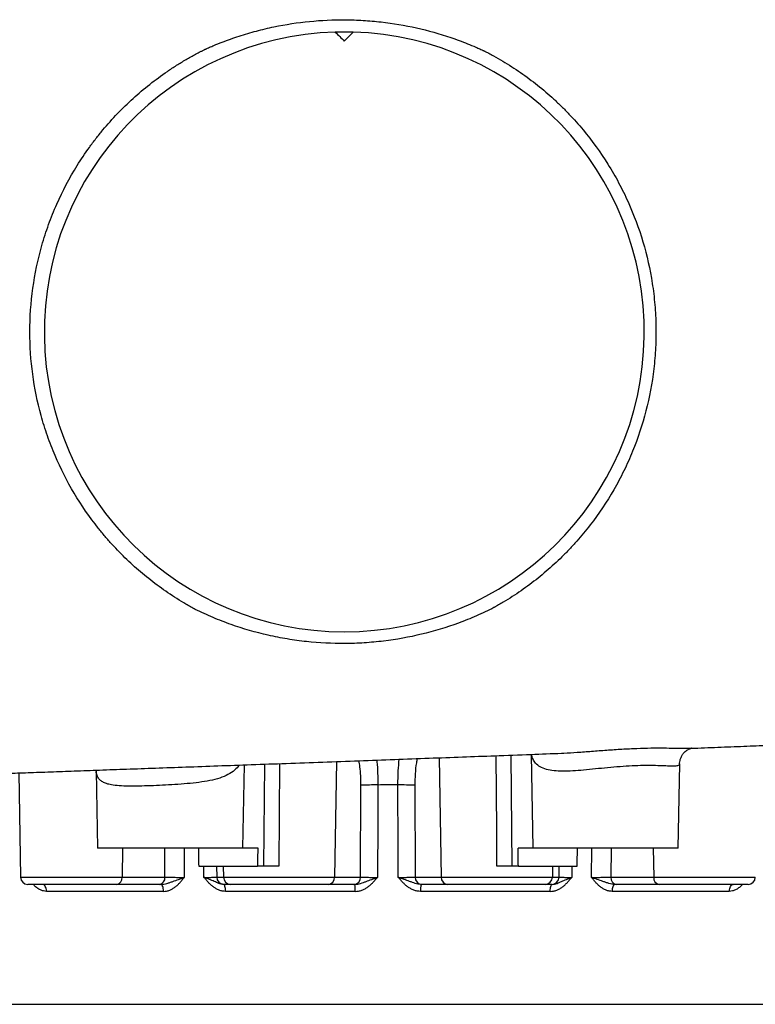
# Model space of a CAD drawing. Header units: millimetres. Extents: x 418 to 3682, y 625 to 3302.
# Tile 2 of 16: x 953 to 1358, y 730 to 1272. Entities that reach past the tile are written whole.
import ezdxf

# ---------------------------------------------------------------- set-up
doc = ezdxf.new("R2010")
doc.units = ezdxf.units.MM

msp = doc.modelspace()

# ---------------------------------------------------------------- linework, layer by layer
at = {"color": 1, "linetype": 'Continuous', "lineweight": 25}
for p, q in [((1223.55, 867.37), (1224.05, 806.25)), ((1087.64, 806.25), (1088.1, 862.41)), ((1096.24, 862.7), (1095.9, 806.25)), ((1127.57, 863.84), (1126.56, 800.18)), ((1184.09, 865.91), (1185.14, 800.18)), ((1009.87, 816.25), (1009.66, 800.18)), ((1033.18, 800.18), (1033.06, 816.25)), ((1043.73, 816.25), (1043.85, 800.11)), ((1278.64, 816.25), (1278.52, 800.18)), ((1301.83, 816.25), (1302.04, 800.18)), ((1054.69, 800.11), (1054.6, 806.25)), ((1061.61, 806.25), (1061.7, 800.18)), ((1065.26, 806.25), (1065.37, 800.18)), ((1246.43, 806.25), (1246.32, 800.18)), ((1250, 800.18), (1250.08, 806.25)), ((1257.09, 806.25), (1257.01, 800.11)), ((953.76, 800.18), (1009.66, 800.18)), ((1302.04, 800.18), (1357.94, 800.18))]:
    msp.add_line(p, q, dxfattribs=at)
at = {"color": 7, "linetype": 'Continuous', "lineweight": 25}
for p, q in [((1234.65, 867.79), (1235.55, 816.25)), ((1076.14, 816.25), (1076.94, 862.01)), ((1315.55, 816.25), (1316.36, 862.59)), ((1316.26, 862.64), (1316.27, 862.6)), ((952.76, 857.55), (953.76, 800.18)), ((995.4, 858.79), (996.14, 816.25)), ((1140.85, 800.18), (1141.03, 850.75)), ((1170.66, 850.75), (1170.84, 800.18)), ((1076.14, 816.25), (996.14, 816.25)), ((1084.28, 816.25), (1076.14, 816.25)), ((1235.55, 816.25), (1227.41, 816.25)), ((1315.55, 816.25), (1235.55, 816.25)), ((1051.76, 806.25), (1084.09, 806.25)), ((1087.64, 806.25), (1084.09, 806.25)), ((1227.61, 806.25), (1224.05, 806.25)), ((1227.61, 806.25), (1259.93, 806.25)), ((1009.66, 800.18), (1033.18, 800.18)), ((1061.7, 800.18), (1065.37, 800.18)), ((1065.37, 800.18), (1126.56, 800.18)), ((1126.56, 800.18), (1140.85, 800.18)), ((1170.84, 800.18), (1185.14, 800.18)), ((1185.14, 800.18), (1246.32, 800.18)), ((1246.32, 800.18), (1250, 800.18)), ((1278.52, 800.18), (1302.04, 800.18)), ((1006.69, 796.25), (957.76, 796.25)), ((1032.42, 792.39), (968.05, 792.39)), ((1030.2, 796.25), (1006.69, 796.25)), ((1069.35, 796.25), (1065.67, 796.25)), ((1137.9, 792.39), (1066.55, 792.39)), ((1122.91, 796.25), (1069.35, 796.25)), ((1137.2, 796.25), (1122.91, 796.25)), ((1245.15, 792.39), (1173.79, 792.39)), ((1188.79, 796.25), (1174.5, 796.25)), ((1242.35, 796.25), (1188.79, 796.25)), ((1246.02, 796.25), (1242.35, 796.25)), ((1343.65, 792.39), (1279.28, 792.39)), ((1305.01, 796.25), (1281.49, 796.25)), ((1353.94, 796.25), (1305.01, 796.25)), ((813.35, 730.25), (1498.35, 730.25))]:
    msp.add_line(p, q, dxfattribs=at)
at = {"color": 1, "linetype": 'Continuous', "lineweight": 25, "flags": 128}
for points in [[(1215.8, 806.25), (1215.68, 826.25), (1215.43, 867.07)], [(1267.84, 800.11), (1267.96, 816.24), (1267.96, 816.25)]]:
    msp.add_lwpolyline(points, dxfattribs=at)
at = {"color": 7, "linetype": 'Continuous', "lineweight": 25, "flags": 128}
for points in [[(1150.33, 850.92), (1150.26, 830.94), (1150.15, 800.11)], [(1161.54, 800.11), (1161.49, 816.24), (1161.37, 850.93)], [(968.05, 792.39), (967.99, 793.15), (967.86, 793.88), (967.65, 794.54), (967.38, 795.13), (967.06, 795.6), (966.68, 795.96), (966.28, 796.18), (965.87, 796.25)], [(1032.42, 792.39), (1032.38, 793.15), (1032.3, 793.88), (1032.16, 794.54), (1031.98, 795.13), (1031.77, 795.6), (1031.52, 795.96), (1031.26, 796.18), (1030.99, 796.25)], [(1066.55, 792.39), (1066.52, 793.15), (1066.46, 793.88), (1066.36, 794.54), (1066.23, 795.13), (1066.08, 795.6), (1065.9, 795.96), (1065.71, 796.18), (1065.51, 796.25)], [(1245.15, 792.39), (1245.17, 793.15), (1245.24, 793.88), (1245.33, 794.54), (1245.46, 795.13), (1245.62, 795.6), (1245.79, 795.96), (1245.99, 796.18), (1246.18, 796.25)], [(1279.28, 792.39), (1279.31, 793.15), (1279.4, 793.88), (1279.53, 794.54), (1279.71, 795.13), (1279.93, 795.6), (1280.17, 795.96), (1280.43, 796.18), (1280.71, 796.25)], [(1343.65, 792.39), (1343.7, 793.15), (1343.84, 793.88), (1344.04, 794.54), (1344.31, 795.13), (1344.64, 795.6), (1345.01, 795.96), (1345.41, 796.18), (1345.83, 796.25)]]:
    msp.add_lwpolyline(points, dxfattribs=at)
at = {"color": 7, "linetype": 'Continuous', "lineweight": 25}
for centre, radius, start, end in [((1131.85, 1100.25), 165, 91.7109, 88.2891), ((1131.85, 1100.25), 165, 88.2891, 91.7109), ((1148.5, 700.8), 150.14, 89.3017, 92.8494), ((1163.2, 700.8), 150.14, 87.1506, 90.6983), ((957.76, 800.25), 4, 181, 270), ((1006.1, 799.78), 3.58, 279.453, 6.3517), ((1029.62, 799.78), 3.58, 279.453, 6.3517), ((1065.68, 800.24), 3.99, 180.8394, 269.8459), ((1069.36, 800.24), 3.99, 180.8394, 269.8459), ((1122.73, 800.08), 3.83, 272.6453, 1.5317), ((1137.02, 800.08), 3.83, 272.6453, 1.5317), ((1174.67, 800.08), 3.83, 178.4683, 267.3547), ((1188.97, 800.08), 3.83, 178.4683, 267.3547), ((1242.34, 800.24), 3.99, 270.1541, 359.1606), ((1246.01, 800.24), 3.99, 270.1541, 359.1606), ((1282.08, 799.78), 3.58, 173.6483, 260.547), ((1305.6, 799.78), 3.58, 173.6483, 260.547), ((1353.94, 800.25), 4, 270, 359), ((1119.43, 793.33), 18.49, 357.0861, 9.0853), ((1192.26, 793.33), 18.49, 170.9147, 182.9139)]:
    msp.add_arc(centre, radius, start, end, dxfattribs=at)
for centre, major_axis, start_param, end_param in [((1155.85, 10520.21), (-326.02, 23861.27), 1.989468, 1.989927), ((1155.85, -10606.41), (326.02, 23861.27), 1.071758, 1.072235), ((1155.85, -10606.41), (-326.02, 23861.27), 5.21095, 5.211427), ((1155.85, 10520.21), (326.02, 23861.27), 4.293259, 4.293717)]:
    msp.add_ellipse(centre, major_axis=major_axis, ratio=0.010863, start_param=start_param, end_param=end_param, dxfattribs=at)
for points, knots in [([(1055.49, 1255.81), (1055.54, 1255.84), (1055.59, 1255.86), (1055.68, 1255.9), (1055.82, 1255.96), (1056.15, 1256.11), (1056.82, 1256.41), (1058.15, 1256.99), (1059.29, 1257.48), (1061.59, 1258.45), (1063.12, 1259.07), (1067.75, 1260.86), (1070.86, 1261.97), (1077.14, 1264.01), (1080.31, 1264.95), (1085.11, 1266.22), (1086.71, 1266.62), (1089.93, 1267.39), (1091.55, 1267.75), (1099.66, 1269.44), (1106.17, 1270.43), (1119.22, 1271.72), (1125.77, 1272.02), (1135.63, 1271.95), (1138.92, 1271.84), (1143.86, 1271.54), (1145.51, 1271.42), (1148.81, 1271.14), (1150.46, 1270.97), (1158.68, 1270.04), (1165.15, 1268.94), (1177.92, 1266.09), (1184.22, 1264.33), (1193.51, 1261.18), (1196.59, 1260.04), (1201.16, 1258.21), (1202.68, 1257.58), (1204.94, 1256.6), (1206.07, 1256.1), (1207.39, 1255.5), (1208.05, 1255.2), (1208.37, 1255.05), (1208.52, 1254.98), (1208.61, 1254.94), (1208.66, 1254.92), (1208.7, 1254.9)], [0, 0, 0, 0, 0.000977, 0.000977, 0.001953, 0.003906, 0.007812, 0.015625, 0.03125, 0.03125, 0.0625, 0.0625, 0.125, 0.125, 0.1875, 0.1875, 0.21875, 0.21875, 0.25, 0.25, 0.375, 0.375, 0.5, 0.5, 0.5625, 0.5625, 0.59375, 0.59375, 0.625, 0.625, 0.75, 0.75, 0.875, 0.875, 0.9375, 0.9375, 0.96875, 0.96875, 0.984375, 0.992187, 0.996094, 0.998047, 0.999023, 0.999023, 1, 1, 1, 1]), ([(958.9, 1100.25), (958.9, 1108.36), (959.47, 1116.37), (961.68, 1132.22), (963.33, 1140.05), (966.08, 1149.73), (966.67, 1151.67), (967.91, 1155.51), (968.56, 1157.43), (970.62, 1163.13), (972.12, 1166.86), (976.98, 1177.86), (980.71, 1184.93), (987.04, 1195.14), (989.27, 1198.48), (992.8, 1203.38), (994.01, 1205), (996.49, 1208.2), (997.76, 1209.78), (1004.21, 1217.53), (1009.75, 1223.31), (1021.58, 1234.07), (1027.86, 1239.04), (1036.2, 1244.72), (1037.89, 1245.84), (1041.32, 1248), (1043.05, 1249.05), (1046.54, 1251.09), (1048.31, 1252.08), (1050.98, 1253.51), (1052.32, 1254.22), (1053.9, 1255.02), (1054.7, 1255.42), (1055.04, 1255.59), (1055.26, 1255.7), (1055.38, 1255.76), (1055.49, 1255.81)], [0, 0, 0, 0, 0.125, 0.125, 0.25, 0.25, 0.28125, 0.28125, 0.3125, 0.3125, 0.375, 0.375, 0.5, 0.5, 0.5625, 0.5625, 0.59375, 0.59375, 0.625, 0.625, 0.75, 0.75, 0.875, 0.875, 0.90625, 0.90625, 0.9375, 0.9375, 0.96875, 0.96875, 0.984375, 0.992187, 0.996094, 0.998047, 0.998047, 1, 1, 1, 1]), ([(1208.7, 1254.9), (1208.81, 1254.84), (1208.92, 1254.78), (1209.14, 1254.67), (1209.47, 1254.5), (1210.23, 1254.11), (1211.75, 1253.31), (1213.05, 1252.61), (1215.62, 1251.2), (1217.31, 1250.22), (1222.34, 1247.23), (1225.61, 1245.12), (1235.2, 1238.48), (1241.28, 1233.62), (1248.5, 1227.01), (1249.92, 1225.66), (1252.73, 1222.91), (1254.11, 1221.51), (1258.16, 1217.26), (1260.75, 1214.35), (1268.2, 1205.38), (1272.75, 1199.08), (1278.94, 1189.18), (1280.9, 1185.8), (1283.68, 1180.61), (1284.57, 1178.86), (1286.32, 1175.33), (1287.15, 1173.55), (1291.18, 1164.6), (1293.9, 1157.28), (1298.33, 1142.35), (1300.05, 1134.73), (1301.56, 1125.01), (1301.82, 1123.06), (1302.3, 1119.13), (1302.5, 1117.17), (1303.01, 1111.28), (1303.21, 1107.35), (1303.35, 1099.48), (1303.29, 1095.55), (1303, 1089.66), (1302.87, 1087.69), (1302.54, 1083.76), (1302.34, 1081.79), (1301.19, 1071.98), (1299.74, 1064.29), (1295.85, 1049.19), (1293.4, 1041.79), (1289.7, 1032.72), (1288.93, 1030.91), (1287.32, 1027.32), (1286.49, 1025.53), (1283.89, 1020.23), (1282.05, 1016.77), (1276.21, 1006.63), (1271.89, 1000.18), (1264.76, 990.94), (1262.28, 987.94), (1258.39, 983.55), (1257.07, 982.1), (1254.37, 979.25), (1252.99, 977.85), (1246, 970.97), (1240.09, 965.89), (1230.74, 958.9), (1227.55, 956.68), (1222.63, 953.5), (1220.97, 952.46), (1218.46, 950.95), (1217.19, 950.21), (1215.7, 949.36), (1214.95, 948.94), (1214.57, 948.73), (1214.39, 948.62), (1214.3, 948.58), (1214.25, 948.55), (1214.22, 948.53), (1214.2, 948.52)], [0, 0, 0, 0, 0.000977, 0.000977, 0.001953, 0.003906, 0.007813, 0.015625, 0.015625, 0.03125, 0.03125, 0.0625, 0.0625, 0.125, 0.125, 0.140625, 0.140625, 0.15625, 0.15625, 0.1875, 0.1875, 0.25, 0.25, 0.28125, 0.28125, 0.296875, 0.296875, 0.3125, 0.3125, 0.375, 0.375, 0.4375, 0.4375, 0.453125, 0.453125, 0.46875, 0.46875, 0.5, 0.5, 0.53125, 0.53125, 0.546875, 0.546875, 0.5625, 0.5625, 0.625, 0.625, 0.6875, 0.6875, 0.703125, 0.703125, 0.71875, 0.71875, 0.75, 0.75, 0.8125, 0.8125, 0.84375, 0.84375, 0.859375, 0.859375, 0.875, 0.875, 0.9375, 0.9375, 0.96875, 0.96875, 0.984375, 0.984375, 0.992187, 0.996094, 0.998047, 0.999023, 0.999512, 0.999756, 0.999756, 1, 1, 1, 1]), ([(1049.92, 947.56), (1049.86, 947.58), (1049.81, 947.62), (1049.7, 947.67), (1049.54, 947.76), (1049.16, 947.97), (1048.41, 948.38), (1046.91, 949.21), (1045.63, 949.94), (1043.09, 951.42), (1041.41, 952.44), (1036.44, 955.58), (1033.21, 957.77), (1023.79, 964.64), (1017.86, 969.62), (1009.48, 977.66), (1006.77, 980.44), (1002.83, 984.76), (1001.54, 986.22), (999.01, 989.2), (997.76, 990.72), (991.67, 998.38), (987.27, 1004.78), (979.36, 1018.08), (975.85, 1024.99), (972.03, 1033.94), (971.3, 1035.75), (969.89, 1039.4), (969.21, 1041.24), (967.28, 1046.79), (966.13, 1050.51), (963.04, 1061.74), (961.5, 1069.32), (959.43, 1084.65), (958.9, 1092.4), (958.9, 1100.25)], [0, 0, 0, 0, 0.000977, 0.000977, 0.001953, 0.003906, 0.007813, 0.015625, 0.03125, 0.03125, 0.0625, 0.0625, 0.125, 0.125, 0.25, 0.25, 0.3125, 0.3125, 0.34375, 0.34375, 0.375, 0.375, 0.5, 0.5, 0.625, 0.625, 0.65625, 0.65625, 0.6875, 0.6875, 0.75, 0.75, 0.875, 0.875, 1, 1, 1, 1]), ([(1214.2, 948.52), (1212.61, 947.71), (1211.01, 946.93), (1207.79, 945.41), (1206.16, 944.67), (1201.27, 942.54), (1197.98, 941.23), (1188.02, 937.57), (1181.26, 935.53), (1167.53, 932.23), (1160.55, 930.97), (1151.69, 929.9), (1149.91, 929.71), (1146.36, 929.38), (1144.59, 929.24), (1139.28, 928.9), (1135.74, 928.78), (1125.14, 928.71), (1118.09, 929.07), (1107.54, 930.2), (1104.03, 930.68), (1098.77, 931.56), (1097.02, 931.88), (1093.52, 932.56), (1091.77, 932.93), (1083.08, 934.9), (1076.27, 936.87), (1066.24, 940.42), (1062.93, 941.71), (1056.37, 944.48), (1053.13, 945.97), (1049.92, 947.56)], [0, 0, 0, 0, 0.03125, 0.03125, 0.0625, 0.0625, 0.125, 0.125, 0.25, 0.25, 0.375, 0.375, 0.40625, 0.40625, 0.4375, 0.4375, 0.5, 0.5, 0.625, 0.625, 0.6875, 0.6875, 0.71875, 0.71875, 0.75, 0.75, 0.875, 0.875, 0.9375, 0.9375, 1, 1, 1, 1]), ([(1322.53, 871.13), (1327.47, 871.32), (1337.28, 871.7), (1351.48, 872.25), (1365.18, 872.79), (1378.51, 873.33), (1391.7, 873.87), (1405.96, 874.47), (1421.2, 875.14), (1437.27, 875.88), (1449.78, 876.49), (1456.82, 876.86), (1458.78, 876.96)], [0, 0, 0, 0, 0.098788, 0.196215, 0.289857, 0.383182, 0.478036, 0.574411, 0.697445, 0.822851, 0.950616, 1, 1, 1, 1]), ([(601.39, 839.77), (601.4, 839.77), (601.42, 839.78), (601.61, 839.81), (601.92, 839.86), (602.32, 839.92), (602.72, 839.98), (603.12, 840.03), (603.56, 840.09), (604.11, 840.17), (604.82, 840.26), (605.68, 840.37), (606.61, 840.49), (607.66, 840.61), (608.78, 840.74), (610.03, 840.88), (611.36, 841.02), (613.12, 841.21), (615.41, 841.44), (618.26, 841.72), (621.38, 842.01), (624.71, 842.3), (628.45, 842.61), (632.48, 842.94), (636.74, 843.27), (640.89, 843.58), (645.05, 843.88), (650.79, 844.27), (658.53, 844.78), (668.4, 845.39), (679.02, 846.01), (690.41, 846.64), (703, 847.3), (716.84, 848), (731.92, 848.72), (747.98, 849.46), (764.66, 850.2), (781.66, 850.93), (798.9, 851.65), (815.18, 852.32), (830.41, 852.93), (844.4, 853.48), (858.13, 854.01), (871.37, 854.52), (883.99, 855), (895.97, 855.45), (906.97, 855.86), (917.03, 856.24), (926.51, 856.59), (936.23, 856.95), (946.73, 857.33), (958.17, 857.75), (970.46, 858.19), (983.59, 858.67), (997.53, 859.17), (1012.41, 859.7), (1028.22, 860.26), (1044.94, 860.86), (1062.53, 861.49), (1080.97, 862.15), (1100.22, 862.84), (1120.02, 863.56), (1139.91, 864.28), (1159.42, 865), (1178.36, 865.69), (1196.72, 866.37), (1215.43, 867.07), (1233.62, 867.75), (1245.76, 868.2), (1251.34, 868.41)], [0, 0, 0, 0, 0.004064, 0.0093, 0.015567, 0.021802, 0.027052, 0.031382, 0.035259, 0.039776, 0.044959, 0.050809, 0.056736, 0.062177, 0.068863, 0.074679, 0.080671, 0.087258, 0.097696, 0.10875, 0.119852, 0.131003, 0.14197, 0.155024, 0.167056, 0.178073, 0.188562, 0.199258, 0.220888, 0.243317, 0.264543, 0.28685, 0.310224, 0.334648, 0.360108, 0.386233, 0.411925, 0.437107, 0.461781, 0.485949, 0.504927, 0.52361, 0.541591, 0.558548, 0.574487, 0.589414, 0.603333, 0.615211, 0.626286, 0.637793, 0.650339, 0.663921, 0.678537, 0.693765, 0.709969, 0.727147, 0.745297, 0.7644, 0.784398, 0.805275, 0.827027, 0.849645, 0.872312, 0.894397, 0.915911, 0.936866, 0.957271, 0.980393, 1, 1, 1, 1]), ([(1316.32, 862.64), (1316.31, 862.73), (1316.29, 863.32), (1316.5, 864.53), (1317.01, 866.14), (1317.83, 867.62), (1318.81, 868.83), (1319.84, 869.74), (1320.81, 870.38), (1321.65, 870.79), (1322.31, 871.03), (1322.74, 871.14), (1322.96, 871.18), (1322.94, 871.17), (1322.93, 871.17)], [0, 0, 0, 0, 0.018192, 0.116635, 0.225629, 0.329902, 0.428482, 0.521665, 0.609664, 0.693564, 0.776187, 0.860937, 0.950981, 1, 1, 1, 1]), ([(1322.32, 871.12), (1322.38, 871.12), (1322.47, 871.12), (1322.52, 871.13), (1322.53, 871.13)], [0, 0, 0, 0, 0.7982, 1, 1, 1, 1]), ([(1095.9, 806.25), (1095.1, 806.25), (1094.33, 806.25), (1093.18, 806.25), (1092.79, 806.25), (1092.04, 806.25), (1091.68, 806.25), (1090.97, 806.25), (1090.62, 806.25), (1089.95, 806.25), (1089.63, 806.25), (1088.69, 806.25), (1088.14, 806.25), (1087.64, 806.25)], [0, 0, 0, 0, 0.25, 0.25, 0.375, 0.375, 0.5, 0.5, 0.625, 0.625, 0.75, 0.75, 1, 1, 1, 1]), ([(1224.05, 806.25), (1223.56, 806.25), (1223, 806.25), (1222.08, 806.25), (1221.75, 806.25), (1221.08, 806.25), (1220.73, 806.25), (1220.02, 806.25), (1219.66, 806.25), (1218.92, 806.25), (1218.53, 806.25), (1217.37, 806.25), (1216.59, 806.25), (1215.8, 806.25)], [0, 0, 0, 0, 0.25, 0.25, 0.375, 0.375, 0.5, 0.5, 0.625, 0.625, 0.75, 0.75, 1, 1, 1, 1]), ([(1030.99, 796.25), (1031.56, 796.25), (1032.12, 796.31), (1033.23, 796.51), (1033.78, 796.64), (1034.87, 796.95), (1035.41, 797.12), (1036.48, 797.48), (1037.01, 797.67), (1038.62, 798.23), (1039.68, 798.61), (1041.26, 799.17), (1041.79, 799.36), (1042.57, 799.64), (1042.83, 799.74), (1043.35, 799.92), (1043.6, 800.02), (1043.85, 800.11)], [0, 0, 0, 0, 0.125, 0.125, 0.25, 0.25, 0.375, 0.375, 0.5, 0.5, 0.75, 0.75, 0.875, 0.875, 0.9375, 0.9375, 1, 1, 1, 1]), ([(1032.42, 792.39), (1033.01, 792.39), (1033.59, 792.45), (1034.72, 792.68), (1035.28, 792.85), (1036.11, 793.17), (1036.38, 793.3), (1036.91, 793.56), (1037.17, 793.7), (1037.93, 794.14), (1038.42, 794.48), (1039.36, 795.21), (1039.82, 795.6), (1040.69, 796.43), (1041.11, 796.86), (1041.93, 797.76), (1042.32, 798.22), (1042.9, 798.92), (1043.09, 799.16), (1043.38, 799.51), (1043.47, 799.63), (1043.66, 799.87), (1043.76, 799.99), (1043.85, 800.11)], [0, 0, 0, 0, 0.125, 0.125, 0.25, 0.25, 0.3125, 0.3125, 0.375, 0.375, 0.5, 0.5, 0.625, 0.625, 0.75, 0.75, 0.875, 0.875, 0.9375, 0.9375, 0.96875, 0.96875, 1, 1, 1, 1]), ([(1033.18, 800.18), (1033.83, 800.17), (1034.58, 800.16), (1035.62, 800.15), (1035.83, 800.14), (1036.27, 800.14), (1036.49, 800.14), (1037.16, 800.13), (1037.62, 800.13), (1038.56, 800.12), (1039.04, 800.12), (1040.01, 800.11), (1040.5, 800.11), (1041.46, 800.11), (1041.95, 800.11), (1042.91, 800.11), (1043.39, 800.11), (1043.85, 800.11)], [0, 0, 0, 0, 0.25, 0.25, 0.3125, 0.3125, 0.375, 0.375, 0.5, 0.5, 0.625, 0.625, 0.75, 0.75, 0.875, 0.875, 1, 1, 1, 1]), ([(1054.69, 800.11), (1055.16, 800.11), (1055.61, 800.11), (1056.5, 800.11), (1056.92, 800.11), (1057.73, 800.11), (1058.11, 800.11), (1058.83, 800.12), (1059.17, 800.12), (1059.79, 800.13), (1060.07, 800.13), (1060.44, 800.14), (1060.56, 800.14), (1060.78, 800.14), (1060.88, 800.15), (1061.35, 800.16), (1061.59, 800.17), (1061.7, 800.18)], [0, 0, 0, 0, 0.125, 0.125, 0.25, 0.25, 0.375, 0.375, 0.5, 0.5, 0.625, 0.625, 0.6875, 0.6875, 0.75, 0.75, 1, 1, 1, 1]), ([(1066.55, 792.39), (1065.94, 792.39), (1065.34, 792.45), (1064.16, 792.68), (1063.58, 792.85), (1062.73, 793.17), (1062.45, 793.3), (1061.9, 793.56), (1061.63, 793.7), (1060.84, 794.14), (1060.33, 794.48), (1059.35, 795.21), (1058.88, 795.6), (1057.97, 796.43), (1057.53, 796.86), (1056.69, 797.76), (1056.28, 798.22), (1055.67, 798.92), (1055.48, 799.16), (1055.18, 799.51), (1055.08, 799.63), (1054.88, 799.87), (1054.78, 799.99), (1054.69, 800.11)], [0, 0, 0, 0, 0.125, 0.125, 0.25, 0.25, 0.3125, 0.3125, 0.375, 0.375, 0.5, 0.5, 0.625, 0.625, 0.75, 0.75, 0.875, 0.875, 0.9375, 0.9375, 0.96875, 0.96875, 1, 1, 1, 1]), ([(1065.51, 796.25), (1065.03, 796.25), (1064.58, 796.31), (1063.69, 796.51), (1063.25, 796.64), (1062.4, 796.95), (1061.99, 797.12), (1061.15, 797.48), (1060.74, 797.67), (1059.46, 798.23), (1058.58, 798.61), (1057.18, 799.17), (1056.7, 799.36), (1055.95, 799.64), (1055.7, 799.74), (1055.2, 799.92), (1054.94, 800.02), (1054.69, 800.11)], [0, 0, 0, 0, 0.125, 0.125, 0.25, 0.25, 0.375, 0.375, 0.5, 0.5, 0.75, 0.75, 0.875, 0.875, 0.9375, 0.9375, 1, 1, 1, 1]), ([(1137.7, 796.25), (1138.25, 796.25), (1138.78, 796.31), (1139.83, 796.51), (1140.35, 796.64), (1141.37, 796.95), (1141.87, 797.12), (1142.88, 797.48), (1143.38, 797.67), (1144.89, 798.23), (1145.91, 798.61), (1147.48, 799.17), (1148.01, 799.36), (1148.81, 799.64), (1149.08, 799.74), (1149.62, 799.92), (1149.89, 800.02), (1150.15, 800.11)], [0, 0, 0, 0, 0.125, 0.125, 0.25, 0.25, 0.375, 0.375, 0.5, 0.5, 0.75, 0.75, 0.875, 0.875, 0.9375, 0.9375, 1, 1, 1, 1]), ([(1137.9, 792.39), (1138.54, 792.39), (1139.15, 792.45), (1140.37, 792.68), (1140.97, 792.85), (1141.85, 793.17), (1142.14, 793.3), (1142.71, 793.56), (1142.99, 793.7), (1143.81, 794.14), (1144.33, 794.48), (1145.34, 795.21), (1145.83, 795.6), (1146.76, 796.43), (1147.21, 796.86), (1148.09, 797.76), (1148.51, 798.22), (1149.13, 798.92), (1149.34, 799.16), (1149.64, 799.51), (1149.75, 799.63), (1149.95, 799.87), (1150.05, 799.99), (1150.15, 800.11)], [0, 0, 0, 0, 0.125, 0.125, 0.25, 0.25, 0.3125, 0.3125, 0.375, 0.375, 0.5, 0.5, 0.625, 0.625, 0.75, 0.75, 0.875, 0.875, 0.9375, 0.9375, 0.96875, 0.96875, 1, 1, 1, 1]), ([(1140.85, 800.18), (1141.25, 800.17), (1141.77, 800.16), (1142.57, 800.15), (1142.73, 800.14), (1143.08, 800.14), (1143.26, 800.14), (1143.81, 800.13), (1144.19, 800.13), (1145.01, 800.12), (1145.45, 800.12), (1146.33, 800.11), (1146.79, 800.11), (1147.72, 800.11), (1148.2, 800.11), (1149.17, 800.11), (1149.66, 800.11), (1150.15, 800.11)], [0, 0, 0, 0, 0.25, 0.25, 0.3125, 0.3125, 0.375, 0.375, 0.5, 0.5, 0.625, 0.625, 0.75, 0.75, 0.875, 0.875, 1, 1, 1, 1]), ([(1161.54, 800.11), (1162.03, 800.11), (1162.52, 800.11), (1163.5, 800.11), (1163.97, 800.11), (1164.91, 800.11), (1165.36, 800.11), (1166.25, 800.12), (1166.68, 800.12), (1167.5, 800.13), (1167.89, 800.13), (1168.44, 800.14), (1168.62, 800.14), (1168.96, 800.14), (1169.13, 800.15), (1169.92, 800.16), (1170.44, 800.17), (1170.84, 800.18)], [0, 0, 0, 0, 0.125, 0.125, 0.25, 0.25, 0.375, 0.375, 0.5, 0.5, 0.625, 0.625, 0.6875, 0.6875, 0.75, 0.75, 1, 1, 1, 1]), ([(1174, 796.25), (1173.45, 796.25), (1172.91, 796.31), (1171.86, 796.51), (1171.34, 796.64), (1170.32, 796.95), (1169.82, 797.12), (1168.82, 797.48), (1168.32, 797.67), (1166.8, 798.23), (1165.78, 798.61), (1164.21, 799.17), (1163.68, 799.36), (1162.88, 799.64), (1162.61, 799.74), (1162.08, 799.92), (1161.81, 800.02), (1161.54, 800.11)], [0, 0, 0, 0, 0.125, 0.125, 0.25, 0.25, 0.375, 0.375, 0.5, 0.5, 0.75, 0.75, 0.875, 0.875, 0.9375, 0.9375, 1, 1, 1, 1]), ([(1173.79, 792.39), (1173.16, 792.39), (1172.54, 792.45), (1171.32, 792.68), (1170.73, 792.85), (1169.84, 793.17), (1169.55, 793.3), (1168.98, 793.56), (1168.71, 793.7), (1167.89, 794.14), (1167.37, 794.48), (1166.36, 795.21), (1165.87, 795.6), (1164.93, 796.43), (1164.48, 796.86), (1163.61, 797.76), (1163.19, 798.22), (1162.56, 798.92), (1162.36, 799.16), (1162.05, 799.51), (1161.95, 799.63), (1161.75, 799.87), (1161.64, 799.99), (1161.54, 800.11)], [0, 0, 0, 0, 0.125, 0.125, 0.25, 0.25, 0.3125, 0.3125, 0.375, 0.375, 0.5, 0.5, 0.625, 0.625, 0.75, 0.75, 0.875, 0.875, 0.9375, 0.9375, 0.96875, 0.96875, 1, 1, 1, 1]), ([(1245.15, 792.39), (1245.76, 792.39), (1246.36, 792.45), (1247.53, 792.68), (1248.11, 792.85), (1248.97, 793.17), (1249.25, 793.3), (1249.8, 793.56), (1250.07, 793.7), (1250.86, 794.14), (1251.37, 794.48), (1252.34, 795.21), (1252.82, 795.6), (1253.72, 796.43), (1254.16, 796.86), (1255.01, 797.76), (1255.42, 798.22), (1256.02, 798.92), (1256.22, 799.16), (1256.52, 799.51), (1256.61, 799.63), (1256.81, 799.87), (1256.91, 799.99), (1257.01, 800.11)], [0, 0, 0, 0, 0.125, 0.125, 0.25, 0.25, 0.3125, 0.3125, 0.375, 0.375, 0.5, 0.5, 0.625, 0.625, 0.75, 0.75, 0.875, 0.875, 0.9375, 0.9375, 0.96875, 0.96875, 1, 1, 1, 1]), ([(1246.18, 796.25), (1246.66, 796.25), (1247.12, 796.31), (1248.01, 796.51), (1248.44, 796.64), (1249.29, 796.95), (1249.71, 797.12), (1250.54, 797.48), (1250.96, 797.67), (1252.23, 798.23), (1253.12, 798.61), (1254.52, 799.17), (1255, 799.36), (1255.74, 799.64), (1255.99, 799.74), (1256.5, 799.92), (1256.75, 800.02), (1257.01, 800.11)], [0, 0, 0, 0, 0.125, 0.125, 0.25, 0.25, 0.375, 0.375, 0.5, 0.5, 0.75, 0.75, 0.875, 0.875, 0.9375, 0.9375, 1, 1, 1, 1]), ([(1250, 800.18), (1250.1, 800.17), (1250.34, 800.16), (1250.81, 800.15), (1250.91, 800.14), (1251.14, 800.14), (1251.25, 800.14), (1251.63, 800.13), (1251.91, 800.13), (1252.52, 800.12), (1252.86, 800.12), (1253.59, 800.11), (1253.97, 800.11), (1254.77, 800.11), (1255.2, 800.11), (1256.08, 800.11), (1256.54, 800.11), (1257.01, 800.11)], [0, 0, 0, 0, 0.25, 0.25, 0.3125, 0.3125, 0.375, 0.375, 0.5, 0.5, 0.625, 0.625, 0.75, 0.75, 0.875, 0.875, 1, 1, 1, 1]), ([(1267.84, 800.11), (1268.31, 800.11), (1268.78, 800.11), (1269.74, 800.11), (1270.23, 800.11), (1271.2, 800.11), (1271.68, 800.11), (1272.65, 800.12), (1273.14, 800.12), (1274.08, 800.13), (1274.53, 800.13), (1275.2, 800.14), (1275.42, 800.14), (1275.86, 800.14), (1276.07, 800.15), (1277.12, 800.16), (1277.86, 800.17), (1278.52, 800.18)], [0, 0, 0, 0, 0.125, 0.125, 0.25, 0.25, 0.375, 0.375, 0.5, 0.5, 0.625, 0.625, 0.6875, 0.6875, 0.75, 0.75, 1, 1, 1, 1]), ([(1279.28, 792.39), (1278.69, 792.39), (1278.11, 792.45), (1276.97, 792.68), (1276.41, 792.85), (1275.59, 793.17), (1275.32, 793.3), (1274.78, 793.56), (1274.53, 793.7), (1273.76, 794.14), (1273.27, 794.48), (1272.33, 795.21), (1271.88, 795.6), (1271, 796.43), (1270.58, 796.86), (1269.77, 797.76), (1269.37, 798.22), (1268.79, 798.92), (1268.6, 799.16), (1268.32, 799.51), (1268.22, 799.63), (1268.03, 799.87), (1267.94, 799.99), (1267.84, 800.11)], [0, 0, 0, 0, 0.125, 0.125, 0.25, 0.25, 0.3125, 0.3125, 0.375, 0.375, 0.5, 0.5, 0.625, 0.625, 0.75, 0.75, 0.875, 0.875, 0.9375, 0.9375, 0.96875, 0.96875, 1, 1, 1, 1]), ([(1280.71, 796.25), (1280.14, 796.25), (1279.58, 796.31), (1278.47, 796.51), (1277.92, 796.64), (1276.83, 796.95), (1276.29, 797.12), (1275.21, 797.48), (1274.68, 797.67), (1273.08, 798.23), (1272.01, 798.61), (1270.43, 799.17), (1269.9, 799.36), (1269.12, 799.64), (1268.86, 799.74), (1268.35, 799.92), (1268.09, 800.02), (1267.84, 800.11)], [0, 0, 0, 0, 0.125, 0.125, 0.25, 0.25, 0.375, 0.375, 0.5, 0.5, 0.75, 0.75, 0.875, 0.875, 0.9375, 0.9375, 1, 1, 1, 1])]:
    msp.add_open_spline(points, degree=3, knots=knots, dxfattribs=at)
for points in [[(1126.92, 1265.18), (1128.56, 1263.53), (1130.21, 1261.89), (1131.85, 1260.25)], [(1131.85, 1260.25), (1133.49, 1261.89), (1135.13, 1263.53), (1136.77, 1265.18)], [(1161.37, 850.93), (1157.68, 850.93), (1154, 850.93), (1150.33, 850.92)], [(1030.99, 796.25), (1030.71, 796.25), (1030.45, 796.25), (1030.2, 796.25)], [(1065.67, 796.25), (1065.63, 796.25), (1065.58, 796.25), (1065.51, 796.25)], [(1137.7, 796.25), (1137.52, 796.25), (1137.35, 796.25), (1137.2, 796.25)], [(1174.5, 796.25), (1174.34, 796.25), (1174.18, 796.25), (1174, 796.25)], [(1246.18, 796.25), (1246.11, 796.25), (1246.06, 796.25), (1246.02, 796.25)], [(1281.49, 796.25), (1281.24, 796.25), (1280.98, 796.25), (1280.71, 796.25)]]:
    msp.add_open_spline(points, degree=3, dxfattribs=at)
at = {"color": 1, "linetype": 'Continuous', "lineweight": 25}
for points, knots in [([(1316.27, 862.6), (1316.29, 862.51), (1316.45, 861.97), (1315.67, 861.55), (1313.81, 861.25), (1310.8, 861.3), (1306.8, 861.46), (1301.96, 861.62), (1296.37, 861.63), (1290.2, 861.45), (1283.58, 861.03), (1276.76, 860.44), (1269.99, 859.74), (1263.54, 859.09), (1257.51, 858.61), (1252.01, 858.42), (1247.1, 858.65), (1242.87, 859.41), (1239.49, 860.82), (1237.09, 862.73), (1235.63, 865.08), (1234.93, 866.81), (1234.85, 867.72), (1234.84, 867.79)], [0, 0, 0, 0, 0.010634, 0.064538, 0.119063, 0.173604, 0.227884, 0.282162, 0.335983, 0.389801, 0.444657, 0.499519, 0.552886, 0.606252, 0.656785, 0.707302, 0.757646, 0.807975, 0.858895, 0.909835, 0.952963, 0.996286, 1, 1, 1, 1]), ([(1251.34, 868.44), (1251.79, 868.45), (1254.5, 868.51), (1260.08, 868.91), (1267.95, 869.5), (1276.25, 870.16), (1284.66, 870.72), (1292.82, 871.12), (1300.56, 871.32), (1307.52, 871.33), (1313.65, 871.22), (1318.73, 871.08), (1321.16, 871.11), (1322.32, 871.12)], [0, 0, 0, 0, 0.0185244, 0.1101159, 0.2066497, 0.3055524, 0.406261, 0.5094937, 0.6090681, 0.711088, 0.8086295, 0.9085894, 1, 1, 1, 1]), ([(1074.14, 861.91), (1073.34, 860.93), (1071.7, 858.93), (1068.02, 856.54), (1063.47, 854.65), (1058.05, 853.29), (1051.99, 852.32), (1045.46, 851.63), (1038.68, 851.13), (1031.84, 850.75), (1025.17, 850.47), (1018.86, 850.28), (1014.97, 850.25), (1011.35, 850.3), (1007.98, 850.43), (1004.01, 850.89), (1001.04, 851.61), (998.88, 852.54), (997.13, 853.81), (995.98, 855.59), (995.42, 857.34), (995.46, 858.46), (995.47, 858.76)], [0, 0, 0, 0, 0.05734, 0.116972, 0.176592, 0.236185, 0.295785, 0.355208, 0.414634, 0.47369, 0.532745, 0.590541, 0.648333, 0.64849, 0.704795, 0.76109, 0.802723, 0.844527, 0.886155, 0.933895, 0.981903, 1, 1, 1, 1]), ([(1141.03, 850.75), (1141.01, 852.47), (1140.95, 855.92), (1140.6, 860.51), (1140.14, 863.18), (1139.95, 864.29)], [0, 0, 0, 0, 0.370081, 0.740183, 1, 1, 1, 1]), ([(1149.67, 864.64), (1149.7, 864.32), (1149.98, 861.98), (1150.24, 857.38), (1150.3, 853.08), (1150.33, 850.92)], [0, 0, 0, 0, 0.074761, 0.537388, 1, 1, 1, 1]), ([(1161.37, 850.93), (1161.4, 853.54), (1161.44, 858.38), (1161.88, 862.98), (1162.09, 865.1)], [0, 0, 0, 0, 0.539612, 1, 1, 1, 1]), ([(1171.93, 865.46), (1171.78, 864.69), (1171.26, 862.05), (1170.79, 857.08), (1170.7, 852.86), (1170.66, 850.75)], [0, 0, 0, 0, 0.1690969, 0.584576, 1, 1, 1, 1]), ([(968.05, 792.39), (967.48, 792.43), (966.35, 792.52), (964.61, 793.17), (962.91, 794.23), (961.61, 795.3), (960.99, 796.06), (960.83, 796.25)], [0, 0, 0, 0, 0.209907, 0.4201066, 0.669147, 0.9186976, 1, 1, 1, 1]), ([(1350.86, 796.25), (1350.71, 796.06), (1350.09, 795.3), (1348.78, 794.23), (1347.09, 793.17), (1345.35, 792.52), (1344.21, 792.43), (1343.65, 792.39)], [0, 0, 0, 0, 0.081302, 0.330853, 0.579893, 0.790093, 1, 1, 1, 1])]:
    msp.add_open_spline(points, degree=3, knots=knots, dxfattribs=at)

doc.saveas('drawing.dxf')
